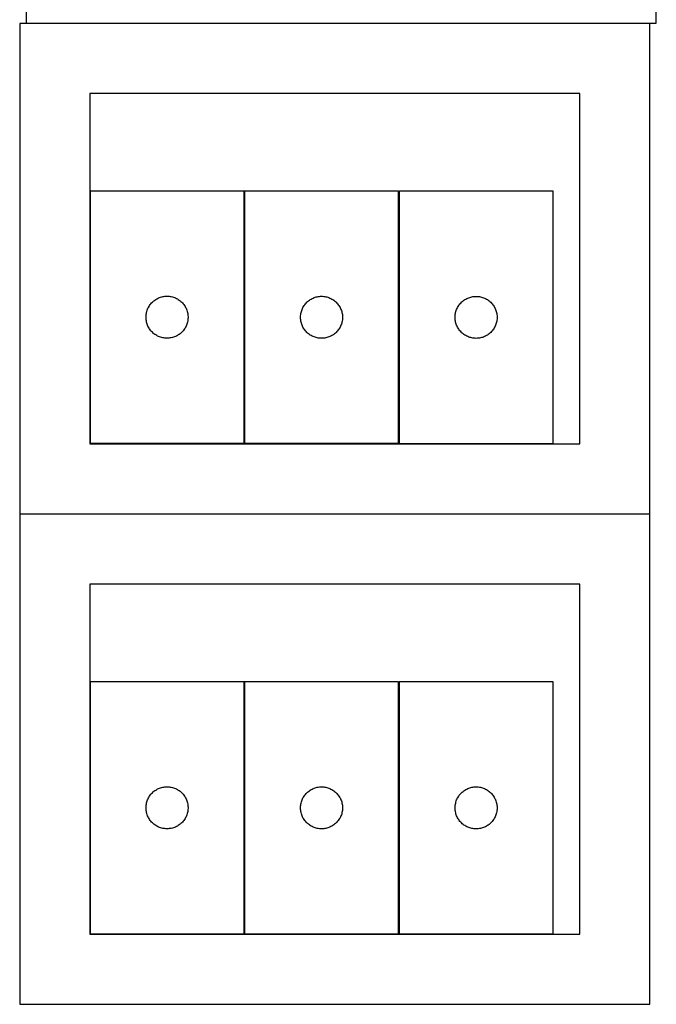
# Model space of a CAD drawing. Header units: millimetres. Extents: x 7 to 1493, y 7 to 2993.
# Tile 3 of 14: x 908 to 1363, y 1060 to 1763. Entities that reach past the tile are written whole.
import ezdxf

# ---------------------------------------------------------------- set-up
doc = ezdxf.new("R2010")
doc.units = ezdxf.units.MM
doc.layers.add('CUT', color=7, linetype='CONTINUOUS', true_color=0x000000)

msp = doc.modelspace()

# ---------------------------------------------------------------- linework, layer by layer
at = {"layer": 'CUT'}
for p, q in [((912.902786, 2110.394943), (912.902786, 1760.394943)), ((1362.902786, 1760.394943), (1362.902786, 2110.394943)), ((1358.269486, 1760.147506), (908.269486, 1760.147506)), ((908.269486, 1760.147506), (908.269486, 1410.147506)), ((912.902786, 1760.394943), (1362.902786, 1760.394943)), ((1358.269486, 1410.147506), (1358.269486, 1760.147506)), ((1308.269486, 1710.147506), (958.269486, 1710.147506)), ((958.269486, 1710.147506), (958.269486, 1460.147506)), ((1308.269486, 1460.147506), (1308.269486, 1710.147506)), ((1068.481716, 1640.488634), (958.481716, 1640.488634)), ((958.481716, 1640.488634), (958.481716, 1460.488634)), ((1068.481716, 1460.488634), (1068.481716, 1640.488634)), ((1178.812153, 1640.441469), (1068.812153, 1640.441469)), ((1068.812153, 1640.441469), (1068.812153, 1460.441469)), ((1178.812153, 1460.441469), (1178.812153, 1640.441469)), ((1179.209304, 1640.402114), (1179.209304, 1460.402114)), ((1289.209304, 1640.402114), (1179.209304, 1640.402114)), ((1289.209304, 1460.402114), (1289.209304, 1640.402114)), ((1002.473436, 1560.677734), (1003.012554, 1561.230917)), ((1003.012554, 1561.230917), (1003.579435, 1561.755613)), ((1003.579435, 1561.755613), (1004.172574, 1562.250431)), ((1004.172574, 1562.250431), (1004.7904, 1562.714059)), ((1004.7904, 1562.714059), (1005.431273, 1563.145267)), ((1005.431273, 1563.145267), (1006.093495, 1563.542913)), ((1006.093495, 1563.542913), (1006.775309, 1563.90594)), ((1006.775309, 1563.90594), (1007.474908, 1564.233387)), ((1007.474908, 1564.233387), (1008.190435, 1564.524386)), ((1008.190435, 1564.524386), (1008.919994, 1564.778165)), ((1008.919994, 1564.778165), (1009.66165, 1564.99405)), ((1009.66165, 1564.99405), (1010.413435, 1565.171469)), ((1010.413435, 1565.171469), (1011.173358, 1565.309952)), ((1011.173358, 1565.309952), (1011.939401, 1565.409132)), ((1011.939401, 1565.409132), (1012.709535, 1565.468745)), ((1012.709535, 1565.468745), (1013.481716, 1565.488634)), ((1013.481716, 1565.488634), (1014.253898, 1565.468745)), ((1014.253898, 1565.468745), (1015.024031, 1565.409132)), ((1015.024031, 1565.409132), (1015.790075, 1565.309952)), ((1015.790075, 1565.309952), (1016.549997, 1565.171469)), ((1016.549997, 1565.171469), (1017.301783, 1564.99405)), ((1017.301783, 1564.99405), (1018.043439, 1564.778165)), ((1018.043439, 1564.778165), (1018.772998, 1564.524386)), ((1018.772998, 1564.524386), (1019.488525, 1564.233387)), ((1019.488525, 1564.233387), (1020.188123, 1563.90594)), ((1020.188123, 1563.90594), (1020.869937, 1563.542913)), ((1020.869937, 1563.542913), (1021.532159, 1563.145267)), ((1021.532159, 1563.145267), (1022.173033, 1562.714059)), ((1022.173033, 1562.714059), (1022.790859, 1562.250431)), ((1022.790859, 1562.250431), (1023.383998, 1561.755613)), ((1023.383998, 1561.755613), (1023.950879, 1561.230917)), ((1023.950879, 1561.230917), (1024.489997, 1560.677734)), ((1112.803873, 1560.630569), (1113.342991, 1561.183752)), ((1113.342991, 1561.183752), (1113.909871, 1561.708448)), ((1113.909871, 1561.708448), (1114.503011, 1562.203266)), ((1114.503011, 1562.203266), (1115.120837, 1562.666894)), ((1115.120837, 1562.666894), (1115.76171, 1563.098102)), ((1115.76171, 1563.098102), (1116.423932, 1563.495748)), ((1116.423932, 1563.495748), (1117.105746, 1563.858775)), ((1117.105746, 1563.858775), (1117.805344, 1564.186223)), ((1117.805344, 1564.186223), (1118.520872, 1564.477221)), ((1118.520872, 1564.477221), (1119.250431, 1564.731)), ((1119.250431, 1564.731), (1119.992086, 1564.946885)), ((1119.992086, 1564.946885), (1120.743872, 1565.124304)), ((1120.743872, 1565.124304), (1121.503794, 1565.262787)), ((1121.503794, 1565.262787), (1122.269838, 1565.361967)), ((1122.269838, 1565.361967), (1123.039972, 1565.42158)), ((1123.039972, 1565.42158), (1123.812153, 1565.441469)), ((1123.812153, 1565.441469), (1124.584334, 1565.42158)), ((1124.584334, 1565.42158), (1125.354468, 1565.361967)), ((1125.354468, 1565.361967), (1126.120512, 1565.262787)), ((1126.120512, 1565.262787), (1126.880434, 1565.124304)), ((1126.880434, 1565.124304), (1127.63222, 1564.946885)), ((1127.63222, 1564.946885), (1128.373876, 1564.731)), ((1128.373876, 1564.731), (1129.103434, 1564.477221)), ((1129.103434, 1564.477221), (1129.818962, 1564.186223)), ((1129.818962, 1564.186223), (1130.51856, 1563.858775)), ((1130.51856, 1563.858775), (1131.200374, 1563.495748)), ((1131.200374, 1563.495748), (1131.862596, 1563.098102)), ((1131.862596, 1563.098102), (1132.50347, 1562.666894)), ((1132.50347, 1562.666894), (1133.121295, 1562.203266)), ((1133.121295, 1562.203266), (1133.714435, 1561.708448)), ((1133.714435, 1561.708448), (1134.281315, 1561.183752)), ((1134.281315, 1561.183752), (1134.820434, 1560.630569)), ((1223.201023, 1560.591214), (1223.740142, 1561.144396)), ((1223.740142, 1561.144396), (1224.307022, 1561.669092)), ((1224.307022, 1561.669092), (1224.900162, 1562.163911)), ((1224.900162, 1562.163911), (1225.517987, 1562.627539)), ((1225.517987, 1562.627539), (1226.158861, 1563.058747)), ((1226.158861, 1563.058747), (1226.821083, 1563.456392)), ((1226.821083, 1563.456392), (1227.502897, 1563.81942)), ((1227.502897, 1563.81942), (1228.202495, 1564.146867)), ((1228.202495, 1564.146867), (1228.918023, 1564.437866)), ((1228.918023, 1564.437866), (1229.647581, 1564.691644)), ((1229.647581, 1564.691644), (1230.389237, 1564.907529)), ((1230.389237, 1564.907529), (1231.141023, 1565.084949)), ((1231.141023, 1565.084949), (1231.900945, 1565.223432)), ((1231.900945, 1565.223432), (1232.666989, 1565.322612)), ((1232.666989, 1565.322612), (1233.437123, 1565.382225)), ((1233.437123, 1565.382225), (1234.209304, 1565.402114)), ((1234.209304, 1565.402114), (1234.981485, 1565.382225)), ((1234.981485, 1565.382225), (1235.751619, 1565.322612)), ((1235.751619, 1565.322612), (1236.517662, 1565.223432)), ((1236.517662, 1565.223432), (1237.277585, 1565.084949)), ((1237.277585, 1565.084949), (1238.029371, 1564.907529)), ((1238.029371, 1564.907529), (1238.771026, 1564.691644)), ((1238.771026, 1564.691644), (1239.500585, 1564.437866)), ((1239.500585, 1564.437866), (1240.216112, 1564.146867)), ((1240.216112, 1564.146867), (1240.915711, 1563.81942)), ((1240.915711, 1563.81942), (1241.597525, 1563.456392)), ((1241.597525, 1563.456392), (1242.259747, 1563.058747)), ((1242.259747, 1563.058747), (1242.90062, 1562.627539)), ((1242.90062, 1562.627539), (1243.518446, 1562.163911)), ((1243.518446, 1562.163911), (1244.111586, 1561.669092)), ((1244.111586, 1561.669092), (1244.678466, 1561.144396)), ((1244.678466, 1561.144396), (1245.217584, 1560.591214)), ((998.724747, 1553.177845), (998.882751, 1553.93395)), ((998.882751, 1553.93395), (999.079468, 1554.680918)), ((999.079468, 1554.680918), (999.314378, 1555.41677)), ((999.314378, 1555.41677), (999.586857, 1556.139552)), ((999.586857, 1556.139552), (999.896182, 1556.84735)), ((999.896182, 1556.84735), (1000.241534, 1557.538285)), ((1000.241534, 1557.538285), (1000.621997, 1558.210526)), ((1000.621997, 1558.210526), (1001.036561, 1558.86229)), ((1001.036561, 1558.86229), (1001.484128, 1559.491848)), ((1001.484128, 1559.491848), (1001.96351, 1560.097532)), ((1001.96351, 1560.097532), (1002.473436, 1560.677734)), ((1024.489997, 1560.677734), (1024.999923, 1560.097532)), ((1024.999923, 1560.097532), (1025.479305, 1559.491848)), ((1025.479305, 1559.491848), (1025.926872, 1558.86229)), ((1025.926872, 1558.86229), (1026.341436, 1558.210526)), ((1026.341436, 1558.210526), (1026.721898, 1557.538285)), ((1026.721898, 1557.538285), (1027.06725, 1556.84735)), ((1027.06725, 1556.84735), (1027.376576, 1556.139552)), ((1027.376576, 1556.139552), (1027.649055, 1555.41677)), ((1027.649055, 1555.41677), (1027.883964, 1554.680918)), ((1027.883964, 1554.680918), (1028.080682, 1553.93395)), ((1028.080682, 1553.93395), (1028.238686, 1553.177845)), ((1109.055184, 1553.13068), (1109.213187, 1553.886785)), ((1109.213187, 1553.886785), (1109.409905, 1554.633754)), ((1109.409905, 1554.633754), (1109.644815, 1555.369605)), ((1109.644815, 1555.369605), (1109.917294, 1556.092387)), ((1109.917294, 1556.092387), (1110.226619, 1556.800185)), ((1110.226619, 1556.800185), (1110.571971, 1557.49112)), ((1110.571971, 1557.49112), (1110.952434, 1558.163361)), ((1110.952434, 1558.163361), (1111.366998, 1558.815125)), ((1111.366998, 1558.815125), (1111.814564, 1559.444683)), ((1111.814564, 1559.444683), (1112.293946, 1560.050367)), ((1112.293946, 1560.050367), (1112.803873, 1560.630569)), ((1134.820434, 1560.630569), (1135.33036, 1560.050367)), ((1135.33036, 1560.050367), (1135.809742, 1559.444683)), ((1135.809742, 1559.444683), (1136.257308, 1558.815125)), ((1136.257308, 1558.815125), (1136.671873, 1558.163361)), ((1136.671873, 1558.163361), (1137.052335, 1557.49112)), ((1137.052335, 1557.49112), (1137.397687, 1556.800185)), ((1137.397687, 1556.800185), (1137.707013, 1556.092387)), ((1137.707013, 1556.092387), (1137.979492, 1555.369605)), ((1137.979492, 1555.369605), (1138.214401, 1554.633754)), ((1138.214401, 1554.633754), (1138.411119, 1553.886785)), ((1138.411119, 1553.886785), (1138.569122, 1553.13068)), ((1219.452335, 1553.091325), (1219.610338, 1553.84743)), ((1219.610338, 1553.84743), (1219.807056, 1554.594398)), ((1219.807056, 1554.594398), (1220.041965, 1555.330249)), ((1220.041965, 1555.330249), (1220.314444, 1556.053032)), ((1220.314444, 1556.053032), (1220.62377, 1556.760829)), ((1220.62377, 1556.760829), (1220.969122, 1557.451765)), ((1220.969122, 1557.451765), (1221.349584, 1558.124006)), ((1221.349584, 1558.124006), (1221.764149, 1558.775769)), ((1221.764149, 1558.775769), (1222.211715, 1559.405328)), ((1222.211715, 1559.405328), (1222.691097, 1560.011011)), ((1222.691097, 1560.011011), (1223.201023, 1560.591214)), ((1245.217584, 1560.591214), (1245.727511, 1560.011011)), ((1245.727511, 1560.011011), (1246.206893, 1559.405328)), ((1246.206893, 1559.405328), (1246.654459, 1558.775769)), ((1246.654459, 1558.775769), (1247.069023, 1558.124006)), ((1247.069023, 1558.124006), (1247.449486, 1557.451765)), ((1247.449486, 1557.451765), (1247.794838, 1556.760829)), ((1247.794838, 1556.760829), (1248.104163, 1556.053032)), ((1248.104163, 1556.053032), (1248.376642, 1555.330249)), ((1248.376642, 1555.330249), (1248.611552, 1554.594398)), ((1248.611552, 1554.594398), (1248.808269, 1553.84743)), ((1248.808269, 1553.84743), (1248.966273, 1553.091325)), ((998.486689, 1550.874853), (998.526453, 1551.646266)), ((998.486689, 1550.102415), (998.486689, 1550.874853)), ((998.526453, 1549.331002), (998.486689, 1550.102415)), ((998.526453, 1551.646266), (998.605876, 1552.414609)), ((998.605876, 1548.562659), (998.526453, 1549.331002)), ((998.605876, 1552.414609), (998.724747, 1553.177845)), ((998.724747, 1547.799423), (998.605876, 1548.562659)), ((998.882751, 1547.043318), (998.724747, 1547.799423)), ((999.079468, 1546.296349), (998.882751, 1547.043318)), ((1028.080682, 1547.043318), (1027.883964, 1546.296349)), ((1028.238686, 1547.799423), (1028.080682, 1547.043318)), ((1028.238686, 1553.177845), (1028.357556, 1552.414609)), ((1028.357556, 1548.562659), (1028.238686, 1547.799423)), ((1028.357556, 1552.414609), (1028.436979, 1551.646266)), ((1028.436979, 1549.331002), (1028.357556, 1548.562659)), ((1028.436979, 1551.646266), (1028.476743, 1550.874853)), ((1028.476743, 1550.102415), (1028.436979, 1549.331002)), ((1028.476743, 1550.874853), (1028.476743, 1550.102415)), ((1108.817126, 1550.827688), (1108.85689, 1551.599101)), ((1108.817126, 1550.05525), (1108.817126, 1550.827688)), ((1108.85689, 1549.283837), (1108.817126, 1550.05525)), ((1108.85689, 1551.599101), (1108.936313, 1552.367444)), ((1108.936313, 1548.515494), (1108.85689, 1549.283837)), ((1108.936313, 1552.367444), (1109.055184, 1553.13068)), ((1109.055184, 1547.752258), (1108.936313, 1548.515494)), ((1109.213187, 1546.996153), (1109.055184, 1547.752258)), ((1109.409905, 1546.249184), (1109.213187, 1546.996153)), ((1138.411119, 1546.996153), (1138.214401, 1546.249184)), ((1138.569122, 1547.752258), (1138.411119, 1546.996153)), ((1138.569122, 1553.13068), (1138.687993, 1552.367444)), ((1138.687993, 1548.515494), (1138.569122, 1547.752258)), ((1138.687993, 1552.367444), (1138.767416, 1551.599101)), ((1138.767416, 1549.283837), (1138.687993, 1548.515494)), ((1138.767416, 1551.599101), (1138.80718, 1550.827688)), ((1138.80718, 1550.05525), (1138.767416, 1549.283837)), ((1138.80718, 1550.827688), (1138.80718, 1550.05525)), ((1219.214277, 1550.788332), (1219.254041, 1551.559745)), ((1219.214277, 1550.015895), (1219.214277, 1550.788332)), ((1219.254041, 1549.244482), (1219.214277, 1550.015895)), ((1219.254041, 1551.559745), (1219.333464, 1552.328089)), ((1219.333464, 1548.476138), (1219.254041, 1549.244482)), ((1219.333464, 1552.328089), (1219.452335, 1553.091325)), ((1219.452335, 1547.712902), (1219.333464, 1548.476138)), ((1219.610338, 1546.956797), (1219.452335, 1547.712902)), ((1219.807056, 1546.209829), (1219.610338, 1546.956797)), ((1248.808269, 1546.956797), (1248.611552, 1546.209829)), ((1248.966273, 1547.712902), (1248.808269, 1546.956797)), ((1248.966273, 1553.091325), (1249.085144, 1552.328089)), ((1249.085144, 1548.476138), (1248.966273, 1547.712902)), ((1249.085144, 1552.328089), (1249.164567, 1551.559745)), ((1249.164567, 1549.244482), (1249.085144, 1548.476138)), ((1249.164567, 1551.559745), (1249.204331, 1550.788332)), ((1249.204331, 1550.015895), (1249.164567, 1549.244482)), ((1249.204331, 1550.788332), (1249.204331, 1550.015895)), ((999.314378, 1545.560498), (999.079468, 1546.296349)), ((999.586857, 1544.837716), (999.314378, 1545.560498)), ((999.896182, 1544.129918), (999.586857, 1544.837716)), ((1000.241534, 1543.438983), (999.896182, 1544.129918)), ((1000.621997, 1542.766742), (1000.241534, 1543.438983)), ((1001.036561, 1542.114978), (1000.621997, 1542.766742)), ((1001.484128, 1541.48542), (1001.036561, 1542.114978)), ((1001.96351, 1540.879736), (1001.484128, 1541.48542)), ((1002.473436, 1540.299534), (1001.96351, 1540.879736)), ((1003.012554, 1539.746351), (1002.473436, 1540.299534)), ((1024.489997, 1540.299534), (1023.950879, 1539.746351)), ((1024.999923, 1540.879736), (1024.489997, 1540.299534)), ((1025.479305, 1541.48542), (1024.999923, 1540.879736)), ((1025.926872, 1542.114978), (1025.479305, 1541.48542)), ((1026.341436, 1542.766742), (1025.926872, 1542.114978)), ((1026.721898, 1543.438983), (1026.341436, 1542.766742)), ((1027.06725, 1544.129918), (1026.721898, 1543.438983)), ((1027.376576, 1544.837716), (1027.06725, 1544.129918)), ((1027.649055, 1545.560498), (1027.376576, 1544.837716)), ((1027.883964, 1546.296349), (1027.649055, 1545.560498)), ((1109.644815, 1545.513333), (1109.409905, 1546.249184)), ((1109.917294, 1544.790551), (1109.644815, 1545.513333)), ((1110.226619, 1544.082753), (1109.917294, 1544.790551)), ((1110.571971, 1543.391818), (1110.226619, 1544.082753)), ((1110.952434, 1542.719577), (1110.571971, 1543.391818)), ((1111.366998, 1542.067813), (1110.952434, 1542.719577)), ((1111.814564, 1541.438255), (1111.366998, 1542.067813)), ((1112.293946, 1540.832571), (1111.814564, 1541.438255)), ((1112.803873, 1540.252369), (1112.293946, 1540.832571)), ((1113.342991, 1539.699186), (1112.803873, 1540.252369)), ((1134.820434, 1540.252369), (1134.281315, 1539.699186)), ((1135.33036, 1540.832571), (1134.820434, 1540.252369)), ((1135.809742, 1541.438255), (1135.33036, 1540.832571)), ((1136.257308, 1542.067813), (1135.809742, 1541.438255)), ((1136.671873, 1542.719577), (1136.257308, 1542.067813)), ((1137.052335, 1543.391818), (1136.671873, 1542.719577)), ((1137.397687, 1544.082753), (1137.052335, 1543.391818)), ((1137.707013, 1544.790551), (1137.397687, 1544.082753)), ((1137.979492, 1545.513333), (1137.707013, 1544.790551)), ((1138.214401, 1546.249184), (1137.979492, 1545.513333)), ((1220.041965, 1545.473978), (1219.807056, 1546.209829)), ((1220.314444, 1544.751195), (1220.041965, 1545.473978)), ((1220.62377, 1544.043398), (1220.314444, 1544.751195)), ((1220.969122, 1543.352462), (1220.62377, 1544.043398)), ((1221.349584, 1542.680221), (1220.969122, 1543.352462)), ((1221.764149, 1542.028458), (1221.349584, 1542.680221)), ((1222.211715, 1541.398899), (1221.764149, 1542.028458)), ((1222.691097, 1540.793216), (1222.211715, 1541.398899)), ((1223.201023, 1540.213013), (1222.691097, 1540.793216)), ((1223.740142, 1539.659831), (1223.201023, 1540.213013)), ((1245.217584, 1540.213013), (1244.678466, 1539.659831)), ((1245.727511, 1540.793216), (1245.217584, 1540.213013)), ((1246.206893, 1541.398899), (1245.727511, 1540.793216)), ((1246.654459, 1542.028458), (1246.206893, 1541.398899)), ((1247.069023, 1542.680221), (1246.654459, 1542.028458)), ((1247.449486, 1543.352462), (1247.069023, 1542.680221)), ((1247.794838, 1544.043398), (1247.449486, 1543.352462)), ((1248.104163, 1544.751195), (1247.794838, 1544.043398)), ((1248.376642, 1545.473978), (1248.104163, 1544.751195)), ((1248.611552, 1546.209829), (1248.376642, 1545.473978)), ((1003.579435, 1539.221655), (1003.012554, 1539.746351)), ((1004.172574, 1538.726837), (1003.579435, 1539.221655)), ((1004.7904, 1538.263209), (1004.172574, 1538.726837)), ((1005.431273, 1537.832001), (1004.7904, 1538.263209)), ((1006.093495, 1537.434355), (1005.431273, 1537.832001)), ((1006.775309, 1537.071328), (1006.093495, 1537.434355)), ((1007.474908, 1536.74388), (1006.775309, 1537.071328)), ((1008.190435, 1536.452882), (1007.474908, 1536.74388)), ((1008.919994, 1536.199103), (1008.190435, 1536.452882)), ((1009.66165, 1535.983218), (1008.919994, 1536.199103)), ((1010.413435, 1535.805799), (1009.66165, 1535.983218)), ((1011.173358, 1535.667315), (1010.413435, 1535.805799)), ((1011.939401, 1535.568136), (1011.173358, 1535.667315)), ((1012.709535, 1535.508523), (1011.939401, 1535.568136)), ((1013.481716, 1535.488634), (1012.709535, 1535.508523)), ((1014.253898, 1535.508523), (1013.481716, 1535.488634)), ((1015.024031, 1535.568136), (1014.253898, 1535.508523)), ((1015.790075, 1535.667315), (1015.024031, 1535.568136)), ((1016.549997, 1535.805799), (1015.790075, 1535.667315)), ((1017.301783, 1535.983218), (1016.549997, 1535.805799)), ((1018.043439, 1536.199103), (1017.301783, 1535.983218)), ((1018.772998, 1536.452882), (1018.043439, 1536.199103)), ((1019.488525, 1536.74388), (1018.772998, 1536.452882)), ((1020.188123, 1537.071328), (1019.488525, 1536.74388)), ((1020.869937, 1537.434355), (1020.188123, 1537.071328)), ((1021.532159, 1537.832001), (1020.869937, 1537.434355)), ((1022.173033, 1538.263209), (1021.532159, 1537.832001)), ((1022.790859, 1538.726837), (1022.173033, 1538.263209)), ((1023.383998, 1539.221655), (1022.790859, 1538.726837)), ((1023.950879, 1539.746351), (1023.383998, 1539.221655)), ((1113.909871, 1539.17449), (1113.342991, 1539.699186)), ((1114.503011, 1538.679672), (1113.909871, 1539.17449)), ((1115.120837, 1538.216044), (1114.503011, 1538.679672)), ((1115.76171, 1537.784836), (1115.120837, 1538.216044)), ((1116.423932, 1537.38719), (1115.76171, 1537.784836)), ((1117.105746, 1537.024163), (1116.423932, 1537.38719)), ((1117.805344, 1536.696715), (1117.105746, 1537.024163)), ((1118.520872, 1536.405717), (1117.805344, 1536.696715)), ((1119.250431, 1536.151938), (1118.520872, 1536.405717)), ((1119.992086, 1535.936053), (1119.250431, 1536.151938)), ((1120.743872, 1535.758634), (1119.992086, 1535.936053)), ((1121.503794, 1535.620151), (1120.743872, 1535.758634)), ((1122.269838, 1535.520971), (1121.503794, 1535.620151)), ((1123.039972, 1535.461358), (1122.269838, 1535.520971)), ((1123.812153, 1535.441469), (1123.039972, 1535.461358)), ((1124.584334, 1535.461358), (1123.812153, 1535.441469)), ((1125.354468, 1535.520971), (1124.584334, 1535.461358)), ((1126.120512, 1535.620151), (1125.354468, 1535.520971)), ((1126.880434, 1535.758634), (1126.120512, 1535.620151)), ((1127.63222, 1535.936053), (1126.880434, 1535.758634)), ((1128.373876, 1536.151938), (1127.63222, 1535.936053)), ((1129.103434, 1536.405717), (1128.373876, 1536.151938)), ((1129.818962, 1536.696715), (1129.103434, 1536.405717)), ((1130.51856, 1537.024163), (1129.818962, 1536.696715)), ((1131.200374, 1537.38719), (1130.51856, 1537.024163)), ((1131.862596, 1537.784836), (1131.200374, 1537.38719)), ((1132.50347, 1538.216044), (1131.862596, 1537.784836)), ((1133.121295, 1538.679672), (1132.50347, 1538.216044)), ((1133.714435, 1539.17449), (1133.121295, 1538.679672)), ((1134.281315, 1539.699186), (1133.714435, 1539.17449)), ((1224.307022, 1539.135135), (1223.740142, 1539.659831)), ((1224.900162, 1538.640316), (1224.307022, 1539.135135)), ((1225.517987, 1538.176688), (1224.900162, 1538.640316)), ((1226.158861, 1537.74548), (1225.517987, 1538.176688)), ((1226.821083, 1537.347835), (1226.158861, 1537.74548)), ((1227.502897, 1536.984807), (1226.821083, 1537.347835)), ((1228.202495, 1536.65736), (1227.502897, 1536.984807)), ((1228.918023, 1536.366361), (1228.202495, 1536.65736)), ((1229.647581, 1536.112583), (1228.918023, 1536.366361)), ((1230.389237, 1535.896698), (1229.647581, 1536.112583)), ((1231.141023, 1535.719278), (1230.389237, 1535.896698)), ((1231.900945, 1535.580795), (1231.141023, 1535.719278)), ((1232.666989, 1535.481615), (1231.900945, 1535.580795)), ((1233.437123, 1535.422002), (1232.666989, 1535.481615)), ((1234.209304, 1535.402114), (1233.437123, 1535.422002)), ((1234.981485, 1535.422002), (1234.209304, 1535.402114)), ((1235.751619, 1535.481615), (1234.981485, 1535.422002)), ((1236.517662, 1535.580795), (1235.751619, 1535.481615)), ((1237.277585, 1535.719278), (1236.517662, 1535.580795)), ((1238.029371, 1535.896698), (1237.277585, 1535.719278)), ((1238.771026, 1536.112583), (1238.029371, 1535.896698)), ((1239.500585, 1536.366361), (1238.771026, 1536.112583)), ((1240.216112, 1536.65736), (1239.500585, 1536.366361)), ((1240.915711, 1536.984807), (1240.216112, 1536.65736)), ((1241.597525, 1537.347835), (1240.915711, 1536.984807)), ((1242.259747, 1537.74548), (1241.597525, 1537.347835)), ((1242.90062, 1538.176688), (1242.259747, 1537.74548)), ((1243.518446, 1538.640316), (1242.90062, 1538.176688)), ((1244.111586, 1539.135135), (1243.518446, 1538.640316)), ((1244.678466, 1539.659831), (1244.111586, 1539.135135)), ((958.269486, 1460.147506), (1308.269486, 1460.147506)), ((958.481716, 1460.488634), (1068.481716, 1460.488634)), ((1068.812153, 1460.441469), (1178.812153, 1460.441469)), ((1179.209304, 1460.402114), (1289.209304, 1460.402114)), ((908.269486, 1410.147506), (1358.269486, 1410.147506)), ((1358.280624, 1409.860885), (908.280624, 1409.860885)), ((908.280624, 1409.860885), (908.280624, 1059.860885)), ((1358.280624, 1059.860885), (1358.280624, 1409.860885)), ((1308.280624, 1359.860885), (958.280624, 1359.860885)), ((958.280624, 1359.860885), (958.280624, 1109.860885)), ((1308.280624, 1109.860885), (1308.280624, 1359.860885)), ((1068.492855, 1290.202013), (958.492855, 1290.202013)), ((958.492855, 1290.202013), (958.492855, 1110.202013)), ((1068.492855, 1110.202013), (1068.492855, 1290.202013)), ((1178.823292, 1290.154848), (1068.823292, 1290.154848)), ((1068.823292, 1290.154848), (1068.823292, 1110.154848)), ((1178.823292, 1110.154848), (1178.823292, 1290.154848)), ((1179.220443, 1290.115492), (1179.220443, 1110.115492)), ((1289.220443, 1290.115492), (1179.220443, 1290.115492)), ((1289.220443, 1110.115492), (1289.220443, 1290.115492)), ((1001.495267, 1209.205227), (1001.974649, 1209.81091)), ((1001.974649, 1209.81091), (1002.484575, 1210.391113)), ((1002.484575, 1210.391113), (1003.023693, 1210.944296)), ((1003.023693, 1210.944296), (1003.590573, 1211.468992)), ((1003.590573, 1211.468992), (1004.183713, 1211.96381)), ((1004.183713, 1211.96381), (1004.801539, 1212.427438)), ((1004.801539, 1212.427438), (1005.442412, 1212.858646)), ((1005.442412, 1212.858646), (1006.104634, 1213.256291)), ((1006.104634, 1213.256291), (1006.786448, 1213.619319)), ((1006.786448, 1213.619319), (1007.486047, 1213.946766)), ((1007.486047, 1213.946766), (1008.201574, 1214.237765)), ((1008.201574, 1214.237765), (1008.931133, 1214.491544)), ((1008.931133, 1214.491544), (1009.672788, 1214.707429)), ((1009.672788, 1214.707429), (1010.424574, 1214.884848)), ((1010.424574, 1214.884848), (1011.184497, 1215.023331)), ((1011.184497, 1215.023331), (1011.95054, 1215.122511)), ((1011.95054, 1215.122511), (1012.720674, 1215.182124)), ((1012.720674, 1215.182124), (1013.492855, 1215.202013)), ((1013.492855, 1215.202013), (1014.265037, 1215.182124)), ((1014.265037, 1215.182124), (1015.03517, 1215.122511)), ((1015.03517, 1215.122511), (1015.801214, 1215.023331)), ((1015.801214, 1215.023331), (1016.561136, 1214.884848)), ((1016.561136, 1214.884848), (1017.312922, 1214.707429)), ((1017.312922, 1214.707429), (1018.054578, 1214.491544)), ((1018.054578, 1214.491544), (1018.784137, 1214.237765)), ((1018.784137, 1214.237765), (1019.499664, 1213.946766)), ((1019.499664, 1213.946766), (1020.199262, 1213.619319)), ((1020.199262, 1213.619319), (1020.881076, 1213.256291)), ((1020.881076, 1213.256291), (1021.543298, 1212.858646)), ((1021.543298, 1212.858646), (1022.184172, 1212.427438)), ((1022.184172, 1212.427438), (1022.801998, 1211.96381)), ((1022.801998, 1211.96381), (1023.395137, 1211.468992)), ((1023.395137, 1211.468992), (1023.962018, 1210.944296)), ((1023.962018, 1210.944296), (1024.501136, 1210.391113)), ((1024.501136, 1210.391113), (1025.011062, 1209.81091)), ((1025.011062, 1209.81091), (1025.490444, 1209.205227)), ((1111.825703, 1209.158062), (1112.305085, 1209.763746)), ((1112.305085, 1209.763746), (1112.815012, 1210.343948)), ((1112.815012, 1210.343948), (1113.35413, 1210.897131)), ((1113.35413, 1210.897131), (1113.92101, 1211.421827)), ((1113.92101, 1211.421827), (1114.51415, 1211.916645)), ((1114.51415, 1211.916645), (1115.131976, 1212.380273)), ((1115.131976, 1212.380273), (1115.772849, 1212.811481)), ((1115.772849, 1212.811481), (1116.435071, 1213.209127)), ((1116.435071, 1213.209127), (1117.116885, 1213.572154)), ((1117.116885, 1213.572154), (1117.816483, 1213.899601)), ((1117.816483, 1213.899601), (1118.532011, 1214.1906)), ((1118.532011, 1214.1906), (1119.26157, 1214.444379)), ((1119.26157, 1214.444379), (1120.003225, 1214.660264)), ((1120.003225, 1214.660264), (1120.755011, 1214.837683)), ((1120.755011, 1214.837683), (1121.514933, 1214.976166)), ((1121.514933, 1214.976166), (1122.280977, 1215.075346)), ((1122.280977, 1215.075346), (1123.051111, 1215.134959)), ((1123.051111, 1215.134959), (1123.823292, 1215.154848)), ((1123.823292, 1215.154848), (1124.595473, 1215.134959)), ((1124.595473, 1215.134959), (1125.365607, 1215.075346)), ((1125.365607, 1215.075346), (1126.131651, 1214.976166)), ((1126.131651, 1214.976166), (1126.891573, 1214.837683)), ((1126.891573, 1214.837683), (1127.643359, 1214.660264)), ((1127.643359, 1214.660264), (1128.385014, 1214.444379)), ((1128.385014, 1214.444379), (1129.114573, 1214.1906)), ((1129.114573, 1214.1906), (1129.830101, 1213.899601)), ((1129.830101, 1213.899601), (1130.529699, 1213.572154)), ((1130.529699, 1213.572154), (1131.211513, 1213.209127)), ((1131.211513, 1213.209127), (1131.873735, 1212.811481)), ((1131.873735, 1212.811481), (1132.514608, 1212.380273)), ((1132.514608, 1212.380273), (1133.132434, 1211.916645)), ((1133.132434, 1211.916645), (1133.725574, 1211.421827)), ((1133.725574, 1211.421827), (1134.292454, 1210.897131)), ((1134.292454, 1210.897131), (1134.831572, 1210.343948)), ((1134.831572, 1210.343948), (1135.341499, 1209.763746)), ((1135.341499, 1209.763746), (1135.820881, 1209.158062)), ((1222.222854, 1209.118707), (1222.702236, 1209.72439)), ((1222.702236, 1209.72439), (1223.212162, 1210.304593)), ((1223.212162, 1210.304593), (1223.75128, 1210.857775)), ((1223.75128, 1210.857775), (1224.318161, 1211.382471)), ((1224.318161, 1211.382471), (1224.911301, 1211.87729)), ((1224.911301, 1211.87729), (1225.529126, 1212.340917)), ((1225.529126, 1212.340917), (1226.17, 1212.772126)), ((1226.17, 1212.772126), (1226.832222, 1213.169771)), ((1226.832222, 1213.169771), (1227.514036, 1213.532799)), ((1227.514036, 1213.532799), (1228.213634, 1213.860246)), ((1228.213634, 1213.860246), (1228.929161, 1214.151245)), ((1228.929161, 1214.151245), (1229.65872, 1214.405023)), ((1229.65872, 1214.405023), (1230.400376, 1214.620908)), ((1230.400376, 1214.620908), (1231.152162, 1214.798328)), ((1231.152162, 1214.798328), (1231.912084, 1214.936811)), ((1231.912084, 1214.936811), (1232.678128, 1215.035991)), ((1232.678128, 1215.035991), (1233.448261, 1215.095604)), ((1233.448261, 1215.095604), (1234.220443, 1215.115492)), ((1234.220443, 1215.115492), (1234.992624, 1215.095604)), ((1234.992624, 1215.095604), (1235.762758, 1215.035991)), ((1235.762758, 1215.035991), (1236.528801, 1214.936811)), ((1236.528801, 1214.936811), (1237.288724, 1214.798328)), ((1237.288724, 1214.798328), (1238.04051, 1214.620908)), ((1238.04051, 1214.620908), (1238.782165, 1214.405023)), ((1238.782165, 1214.405023), (1239.511724, 1214.151245)), ((1239.511724, 1214.151245), (1240.227251, 1213.860246)), ((1240.227251, 1213.860246), (1240.92685, 1213.532799)), ((1240.92685, 1213.532799), (1241.608664, 1213.169771)), ((1241.608664, 1213.169771), (1242.270886, 1212.772126)), ((1242.270886, 1212.772126), (1242.911759, 1212.340917)), ((1242.911759, 1212.340917), (1243.529585, 1211.87729)), ((1243.529585, 1211.87729), (1244.122725, 1211.382471)), ((1244.122725, 1211.382471), (1244.689605, 1210.857775)), ((1244.689605, 1210.857775), (1245.228723, 1210.304593)), ((1245.228723, 1210.304593), (1245.738649, 1209.72439)), ((1245.738649, 1209.72439), (1246.218031, 1209.118707)), ((998.617015, 1202.127988), (998.735886, 1202.891224)), ((998.735886, 1202.891224), (998.89389, 1203.647329)), ((998.89389, 1203.647329), (999.090607, 1204.394297)), ((999.090607, 1204.394297), (999.325517, 1205.130149)), ((999.325517, 1205.130149), (999.597996, 1205.852931)), ((999.597996, 1205.852931), (999.907321, 1206.560729)), ((999.907321, 1206.560729), (1000.252673, 1207.251664)), ((1000.252673, 1207.251664), (1000.633136, 1207.923905)), ((1000.633136, 1207.923905), (1001.0477, 1208.575669)), ((1001.0477, 1208.575669), (1001.495267, 1209.205227)), ((1025.490444, 1209.205227), (1025.93801, 1208.575669)), ((1025.93801, 1208.575669), (1026.352575, 1207.923905)), ((1026.352575, 1207.923905), (1026.733037, 1207.251664)), ((1026.733037, 1207.251664), (1027.078389, 1206.560729)), ((1027.078389, 1206.560729), (1027.387715, 1205.852931)), ((1027.387715, 1205.852931), (1027.660194, 1205.130149)), ((1027.660194, 1205.130149), (1027.895103, 1204.394297)), ((1027.895103, 1204.394297), (1028.091821, 1203.647329)), ((1028.091821, 1203.647329), (1028.249825, 1202.891224)), ((1028.249825, 1202.891224), (1028.368695, 1202.127988)), ((1108.947452, 1202.080823), (1109.066323, 1202.844059)), ((1109.066323, 1202.844059), (1109.224326, 1203.600164)), ((1109.224326, 1203.600164), (1109.421044, 1204.347132)), ((1109.421044, 1204.347132), (1109.655954, 1205.082984)), ((1109.655954, 1205.082984), (1109.928432, 1205.805766)), ((1109.928432, 1205.805766), (1110.237758, 1206.513564)), ((1110.237758, 1206.513564), (1110.58311, 1207.204499)), ((1110.58311, 1207.204499), (1110.963573, 1207.87674)), ((1110.963573, 1207.87674), (1111.378137, 1208.528504)), ((1111.378137, 1208.528504), (1111.825703, 1209.158062)), ((1135.820881, 1209.158062), (1136.268447, 1208.528504)), ((1136.268447, 1208.528504), (1136.683011, 1207.87674)), ((1136.683011, 1207.87674), (1137.063474, 1207.204499)), ((1137.063474, 1207.204499), (1137.408826, 1206.513564)), ((1137.408826, 1206.513564), (1137.718152, 1205.805766)), ((1137.718152, 1205.805766), (1137.99063, 1205.082984)), ((1137.99063, 1205.082984), (1138.22554, 1204.347132)), ((1138.22554, 1204.347132), (1138.422258, 1203.600164)), ((1138.422258, 1203.600164), (1138.580261, 1202.844059)), ((1138.580261, 1202.844059), (1138.699132, 1202.080823)), ((1219.344603, 1202.041468), (1219.463473, 1202.804704)), ((1219.463473, 1202.804704), (1219.621477, 1203.560809)), ((1219.621477, 1203.560809), (1219.818195, 1204.307777)), ((1219.818195, 1204.307777), (1220.053104, 1205.043628)), ((1220.053104, 1205.043628), (1220.325583, 1205.766411)), ((1220.325583, 1205.766411), (1220.634909, 1206.474208)), ((1220.634909, 1206.474208), (1220.980261, 1207.165144)), ((1220.980261, 1207.165144), (1221.360723, 1207.837384)), ((1221.360723, 1207.837384), (1221.775288, 1208.489148)), ((1221.775288, 1208.489148), (1222.222854, 1209.118707)), ((1246.218031, 1209.118707), (1246.665598, 1208.489148)), ((1246.665598, 1208.489148), (1247.080162, 1207.837384)), ((1247.080162, 1207.837384), (1247.460625, 1207.165144)), ((1247.460625, 1207.165144), (1247.805977, 1206.474208)), ((1247.805977, 1206.474208), (1248.115302, 1205.766411)), ((1248.115302, 1205.766411), (1248.387781, 1205.043628)), ((1248.387781, 1205.043628), (1248.622691, 1204.307777)), ((1248.622691, 1204.307777), (1248.819408, 1203.560809)), ((1248.819408, 1203.560809), (1248.977412, 1202.804704)), ((1248.977412, 1202.804704), (1249.096283, 1202.041468)), ((998.497828, 1200.588232), (998.537592, 1201.359645)), ((998.497828, 1199.815794), (998.497828, 1200.588232)), ((998.537592, 1199.044381), (998.497828, 1199.815794)), ((998.537592, 1201.359645), (998.617015, 1202.127988)), ((998.617015, 1198.276037), (998.537592, 1199.044381)), ((998.735886, 1197.512801), (998.617015, 1198.276037)), ((998.89389, 1196.756697), (998.735886, 1197.512801)), ((999.090607, 1196.009728), (998.89389, 1196.756697)), ((999.325517, 1195.273877), (999.090607, 1196.009728)), ((999.597996, 1194.551094), (999.325517, 1195.273877)), ((1027.660194, 1195.273877), (1027.387715, 1194.551094)), ((1027.895103, 1196.009728), (1027.660194, 1195.273877)), ((1028.091821, 1196.756697), (1027.895103, 1196.009728)), ((1028.249825, 1197.512801), (1028.091821, 1196.756697)), ((1028.368695, 1198.276037), (1028.249825, 1197.512801)), ((1028.368695, 1202.127988), (1028.448118, 1201.359645)), ((1028.448118, 1199.044381), (1028.368695, 1198.276037)), ((1028.448118, 1201.359645), (1028.487882, 1200.588232)), ((1028.487882, 1199.815794), (1028.448118, 1199.044381)), ((1028.487882, 1200.588232), (1028.487882, 1199.815794)), ((1108.828265, 1200.541067), (1108.868029, 1201.31248)), ((1108.828265, 1199.768629), (1108.828265, 1200.541067)), ((1108.868029, 1198.997216), (1108.828265, 1199.768629)), ((1108.868029, 1201.31248), (1108.947452, 1202.080823)), ((1108.947452, 1198.228873), (1108.868029, 1198.997216)), ((1109.066323, 1197.465637), (1108.947452, 1198.228873)), ((1109.224326, 1196.709532), (1109.066323, 1197.465637)), ((1109.421044, 1195.962563), (1109.224326, 1196.709532)), ((1109.655954, 1195.226712), (1109.421044, 1195.962563)), ((1138.22554, 1195.962563), (1137.99063, 1195.226712)), ((1138.422258, 1196.709532), (1138.22554, 1195.962563)), ((1138.580261, 1197.465637), (1138.422258, 1196.709532)), ((1138.699132, 1198.228873), (1138.580261, 1197.465637)), ((1138.699132, 1202.080823), (1138.778555, 1201.31248)), ((1138.778555, 1198.997216), (1138.699132, 1198.228873)), ((1138.778555, 1201.31248), (1138.818319, 1200.541067)), ((1138.818319, 1199.768629), (1138.778555, 1198.997216)), ((1138.818319, 1200.541067), (1138.818319, 1199.768629)), ((1219.225416, 1200.501711), (1219.26518, 1201.273124)), ((1219.225416, 1199.729274), (1219.225416, 1200.501711)), ((1219.26518, 1198.95786), (1219.225416, 1199.729274)), ((1219.26518, 1201.273124), (1219.344603, 1202.041468)), ((1219.344603, 1198.189517), (1219.26518, 1198.95786)), ((1219.463473, 1197.426281), (1219.344603, 1198.189517)), ((1219.621477, 1196.670176), (1219.463473, 1197.426281)), ((1219.818195, 1195.923208), (1219.621477, 1196.670176)), ((1220.053104, 1195.187357), (1219.818195, 1195.923208)), ((1248.622691, 1195.923208), (1248.387781, 1195.187357)), ((1248.819408, 1196.670176), (1248.622691, 1195.923208)), ((1248.977412, 1197.426281), (1248.819408, 1196.670176)), ((1249.096283, 1198.189517), (1248.977412, 1197.426281)), ((1249.096283, 1202.041468), (1249.175706, 1201.273124)), ((1249.175706, 1198.95786), (1249.096283, 1198.189517)), ((1249.175706, 1201.273124), (1249.21547, 1200.501711)), ((1249.21547, 1199.729274), (1249.175706, 1198.95786)), ((1249.21547, 1200.501711), (1249.21547, 1199.729274)), ((999.907321, 1193.843297), (999.597996, 1194.551094)), ((1000.252673, 1193.152362), (999.907321, 1193.843297)), ((1000.633136, 1192.480121), (1000.252673, 1193.152362)), ((1001.0477, 1191.828357), (1000.633136, 1192.480121)), ((1001.495267, 1191.198799), (1001.0477, 1191.828357)), ((1001.974649, 1190.593115), (1001.495267, 1191.198799)), ((1002.484575, 1190.012913), (1001.974649, 1190.593115)), ((1003.023693, 1189.45973), (1002.484575, 1190.012913)), ((1003.590573, 1188.935034), (1003.023693, 1189.45973)), ((1004.183713, 1188.440216), (1003.590573, 1188.935034)), ((1004.801539, 1187.976588), (1004.183713, 1188.440216)), ((1022.801998, 1188.440216), (1022.184172, 1187.976588)), ((1023.395137, 1188.935034), (1022.801998, 1188.440216)), ((1023.962018, 1189.45973), (1023.395137, 1188.935034)), ((1024.501136, 1190.012913), (1023.962018, 1189.45973)), ((1025.011062, 1190.593115), (1024.501136, 1190.012913)), ((1025.490444, 1191.198799), (1025.011062, 1190.593115)), ((1025.93801, 1191.828357), (1025.490444, 1191.198799)), ((1026.352575, 1192.480121), (1025.93801, 1191.828357)), ((1026.733037, 1193.152362), (1026.352575, 1192.480121)), ((1027.078389, 1193.843297), (1026.733037, 1193.152362)), ((1027.387715, 1194.551094), (1027.078389, 1193.843297)), ((1109.928432, 1194.503929), (1109.655954, 1195.226712)), ((1110.237758, 1193.796132), (1109.928432, 1194.503929)), ((1110.58311, 1193.105197), (1110.237758, 1193.796132)), ((1110.963573, 1192.432956), (1110.58311, 1193.105197)), ((1111.378137, 1191.781192), (1110.963573, 1192.432956)), ((1111.825703, 1191.151634), (1111.378137, 1191.781192)), ((1112.305085, 1190.54595), (1111.825703, 1191.151634)), ((1112.815012, 1189.965748), (1112.305085, 1190.54595)), ((1113.35413, 1189.412565), (1112.815012, 1189.965748)), ((1113.92101, 1188.887869), (1113.35413, 1189.412565)), ((1114.51415, 1188.393051), (1113.92101, 1188.887869)), ((1115.131976, 1187.929423), (1114.51415, 1188.393051)), ((1133.132434, 1188.393051), (1132.514608, 1187.929423)), ((1133.725574, 1188.887869), (1133.132434, 1188.393051)), ((1134.292454, 1189.412565), (1133.725574, 1188.887869)), ((1134.831572, 1189.965748), (1134.292454, 1189.412565)), ((1135.341499, 1190.54595), (1134.831572, 1189.965748)), ((1135.820881, 1191.151634), (1135.341499, 1190.54595)), ((1136.268447, 1191.781192), (1135.820881, 1191.151634)), ((1136.683011, 1192.432956), (1136.268447, 1191.781192)), ((1137.063474, 1193.105197), (1136.683011, 1192.432956)), ((1137.408826, 1193.796132), (1137.063474, 1193.105197)), ((1137.718152, 1194.503929), (1137.408826, 1193.796132)), ((1137.99063, 1195.226712), (1137.718152, 1194.503929)), ((1220.325583, 1194.464574), (1220.053104, 1195.187357)), ((1220.634909, 1193.756777), (1220.325583, 1194.464574)), ((1220.980261, 1193.065841), (1220.634909, 1193.756777)), ((1221.360723, 1192.3936), (1220.980261, 1193.065841)), ((1221.775288, 1191.741837), (1221.360723, 1192.3936)), ((1222.222854, 1191.112278), (1221.775288, 1191.741837)), ((1222.702236, 1190.506595), (1222.222854, 1191.112278)), ((1223.212162, 1189.926392), (1222.702236, 1190.506595)), ((1223.75128, 1189.37321), (1223.212162, 1189.926392)), ((1224.318161, 1188.848513), (1223.75128, 1189.37321)), ((1224.911301, 1188.353695), (1224.318161, 1188.848513)), ((1225.529126, 1187.890067), (1224.911301, 1188.353695)), ((1243.529585, 1188.353695), (1242.911759, 1187.890067)), ((1244.122725, 1188.848513), (1243.529585, 1188.353695)), ((1244.689605, 1189.37321), (1244.122725, 1188.848513)), ((1245.228723, 1189.926392), (1244.689605, 1189.37321)), ((1245.738649, 1190.506595), (1245.228723, 1189.926392)), ((1246.218031, 1191.112278), (1245.738649, 1190.506595)), ((1246.665598, 1191.741837), (1246.218031, 1191.112278)), ((1247.080162, 1192.3936), (1246.665598, 1191.741837)), ((1247.460625, 1193.065841), (1247.080162, 1192.3936)), ((1247.805977, 1193.756777), (1247.460625, 1193.065841)), ((1248.115302, 1194.464574), (1247.805977, 1193.756777)), ((1248.387781, 1195.187357), (1248.115302, 1194.464574)), ((1005.442412, 1187.545379), (1004.801539, 1187.976588)), ((1006.104634, 1187.147734), (1005.442412, 1187.545379)), ((1006.786448, 1186.784707), (1006.104634, 1187.147734)), ((1007.486047, 1186.457259), (1006.786448, 1186.784707)), ((1008.201574, 1186.166261), (1007.486047, 1186.457259)), ((1008.931133, 1185.912482), (1008.201574, 1186.166261)), ((1009.672788, 1185.696597), (1008.931133, 1185.912482)), ((1010.424574, 1185.519178), (1009.672788, 1185.696597)), ((1011.184497, 1185.380694), (1010.424574, 1185.519178)), ((1011.95054, 1185.281515), (1011.184497, 1185.380694)), ((1012.720674, 1185.221901), (1011.95054, 1185.281515)), ((1013.492855, 1185.202013), (1012.720674, 1185.221901)), ((1014.265037, 1185.221901), (1013.492855, 1185.202013)), ((1015.03517, 1185.281515), (1014.265037, 1185.221901)), ((1015.801214, 1185.380694), (1015.03517, 1185.281515)), ((1016.561136, 1185.519178), (1015.801214, 1185.380694)), ((1017.312922, 1185.696597), (1016.561136, 1185.519178)), ((1018.054578, 1185.912482), (1017.312922, 1185.696597)), ((1018.784137, 1186.166261), (1018.054578, 1185.912482)), ((1019.499664, 1186.457259), (1018.784137, 1186.166261)), ((1020.199262, 1186.784707), (1019.499664, 1186.457259)), ((1020.881076, 1187.147734), (1020.199262, 1186.784707)), ((1021.543298, 1187.545379), (1020.881076, 1187.147734)), ((1022.184172, 1187.976588), (1021.543298, 1187.545379)), ((1115.772849, 1187.498215), (1115.131976, 1187.929423)), ((1116.435071, 1187.100569), (1115.772849, 1187.498215)), ((1117.116885, 1186.737542), (1116.435071, 1187.100569)), ((1117.816483, 1186.410094), (1117.116885, 1186.737542)), ((1118.532011, 1186.119096), (1117.816483, 1186.410094)), ((1119.26157, 1185.865317), (1118.532011, 1186.119096)), ((1120.003225, 1185.649432), (1119.26157, 1185.865317)), ((1120.755011, 1185.472013), (1120.003225, 1185.649432)), ((1121.514933, 1185.333529), (1120.755011, 1185.472013)), ((1122.280977, 1185.23435), (1121.514933, 1185.333529)), ((1123.051111, 1185.174737), (1122.280977, 1185.23435)), ((1123.823292, 1185.154848), (1123.051111, 1185.174737)), ((1124.595473, 1185.174737), (1123.823292, 1185.154848)), ((1125.365607, 1185.23435), (1124.595473, 1185.174737)), ((1126.131651, 1185.333529), (1125.365607, 1185.23435)), ((1126.891573, 1185.472013), (1126.131651, 1185.333529)), ((1127.643359, 1185.649432), (1126.891573, 1185.472013)), ((1128.385014, 1185.865317), (1127.643359, 1185.649432)), ((1129.114573, 1186.119096), (1128.385014, 1185.865317)), ((1129.830101, 1186.410094), (1129.114573, 1186.119096)), ((1130.529699, 1186.737542), (1129.830101, 1186.410094)), ((1131.211513, 1187.100569), (1130.529699, 1186.737542)), ((1131.873735, 1187.498215), (1131.211513, 1187.100569)), ((1132.514608, 1187.929423), (1131.873735, 1187.498215)), ((1226.17, 1187.458859), (1225.529126, 1187.890067)), ((1226.832222, 1187.061214), (1226.17, 1187.458859)), ((1227.514036, 1186.698186), (1226.832222, 1187.061214)), ((1228.213634, 1186.370739), (1227.514036, 1186.698186)), ((1228.929161, 1186.07974), (1228.213634, 1186.370739)), ((1229.65872, 1185.825962), (1228.929161, 1186.07974)), ((1230.400376, 1185.610077), (1229.65872, 1185.825962)), ((1231.152162, 1185.432657), (1230.400376, 1185.610077)), ((1231.912084, 1185.294174), (1231.152162, 1185.432657)), ((1232.678128, 1185.194994), (1231.912084, 1185.294174)), ((1233.448261, 1185.135381), (1232.678128, 1185.194994)), ((1234.220443, 1185.115492), (1233.448261, 1185.135381)), ((1234.992624, 1185.135381), (1234.220443, 1185.115492)), ((1235.762758, 1185.194994), (1234.992624, 1185.135381)), ((1236.528801, 1185.294174), (1235.762758, 1185.194994)), ((1237.288724, 1185.432657), (1236.528801, 1185.294174)), ((1238.04051, 1185.610077), (1237.288724, 1185.432657)), ((1238.782165, 1185.825962), (1238.04051, 1185.610077)), ((1239.511724, 1186.07974), (1238.782165, 1185.825962)), ((1240.227251, 1186.370739), (1239.511724, 1186.07974)), ((1240.92685, 1186.698186), (1240.227251, 1186.370739)), ((1241.608664, 1187.061214), (1240.92685, 1186.698186)), ((1242.270886, 1187.458859), (1241.608664, 1187.061214)), ((1242.911759, 1187.890067), (1242.270886, 1187.458859)), ((958.280624, 1109.860885), (1308.280624, 1109.860885)), ((958.492855, 1110.202013), (1068.492855, 1110.202013)), ((1068.823292, 1110.154848), (1178.823292, 1110.154848)), ((1179.220443, 1110.115492), (1289.220443, 1110.115492)), ((908.280624, 1059.860885), (1358.280624, 1059.860885))]:
    msp.add_line(p, q, dxfattribs=at)

doc.saveas('drawing.dxf')
